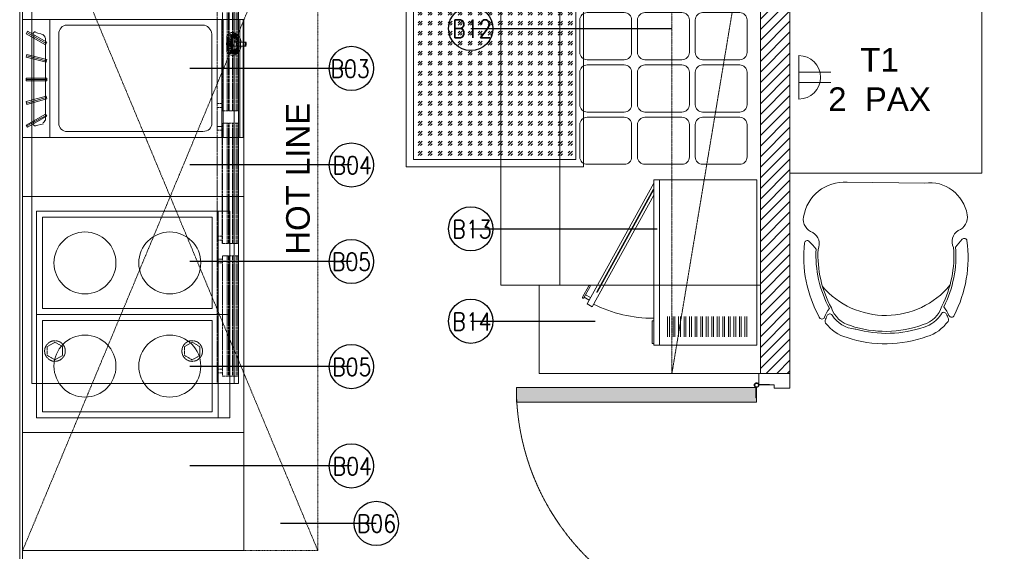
# Model space of a CAD drawing. Header units: millimetres. Extents: x 325 to 175091, y -14729 to 20560.
# Tile 6 of 25: x 87338 to 90675, y 8263 to 10066. Entities that reach past the tile are written whole.
import ezdxf

# ---------------------------------------------------------------- set-up
doc = ezdxf.new("R2010")
doc.units = ezdxf.units.MM
doc.header["$LTSCALE"] = 2.5
for name, pattern in [('( Hidden )', [0.375, 0.25, -0.125]), ('DASHDOT2', [0.5, 0.25, -0.125, 0, -0.125]), ('DASHDOTX2', [2, 1, -0.5, 0, -0.5]), ('HIDDEN', [0.375, 0.25, -0.125]), ('HIDDEN2 IDS', [1.666875, 1.11125, -0.555625]), ('HIDDENX2', [19.05, 12.7, -6.35])]:
    doc.linetypes.add(name, pattern=pattern)
doc.layers.get('0').update_dxf_attribs({"color": 8, "lineweight": 5})
for name, color, linetype, lineweight in [('Dimension', 8, 'Continuous', 5), ('ELEC', 8, 'Continuous', 5), ('Electrical', 8, 'Continuous', 5), ('ELEVATION 1', 8, 'Continuous', 5), ('FURNITURES', 8, 'Continuous', 5), ('HATCH', 8, 'Continuous', 5), ('HATCH LIGHT', 8, 'Continuous', 5), ('HATCH MEDIUM', 8, 'Continuous', 5), ('K Equipment', 8, 'Continuous', 5), ('K Equipment UC', 8, 'Continuous', 5), ('ROOM TEXT', 8, 'Continuous', 5), ('TEXT', 8, 'Continuous', 5), ('WALL', 8, 'Continuous', 5)]:
    doc.layers.add(name, color=color, linetype=linetype, lineweight=lineweight)
doc.styles.add('MTEXT', font='romans.shx', dxfattribs={"width": 0.85})
doc.styles.add('RG_3F_TITLE BLOCK_A1$0$A1 TBLOCK LBV$0$Style-arial', font='arial.ttf')
doc.dimstyles.new('AJKD_30', dxfattribs={"dimscale": 30, "dimtxt": 2, "dimasz": 1, "dimexe": 0.8, "dimexo": 0.8, "dimgap": 0.5, "dimtad": 1, "dimdec": 0, "dimzin": 0, "dimdsep": 46, "dimtxsty": 'Standard', "dimblk": 'ARCHTICK', "dimcen": 0.125, "dimclrd": 251, "dimclre": 251, "dimclrt": 42, "dimadec": 0, "dimazin": 0, "dimtfac": 1, "dimtdec": 0, "dimtix": 1, "dimtmove": 0, "dimatfit": 3, "dimfxl": 1, "dimtolj": 1, "dimtzin": 0, "dimarcsym": 1})

# ---------------------------------------------------------------- blocks, each defined once
blk = doc.blocks.new('*U82')
blk.add_lwpolyline([(0, -100), (6936.3, -100), (6936.3, -90), (0, -90)], close=True)
blk = doc.blocks.new('3DOOR CHILLER')
for p, q in [((0, 0), (0, -700)), ((0, 0), (1800, 0)), ((1800, 0), (1800, -700)), ((0, -685.2), (1800, -685.2)), ((0, -700), (1800, -700))]:
    blk.add_line(p, q)
at = {"linetype": 'HIDDEN', "ltscale": 4}
for p, q in [((425, 0), (425, -698)), ((0, -628), (1800, -628)), ((10, -628), (10, -698)), ((478, -628), (478, -645)), ((491, -645), (491, -628)), ((851, -645), (851, -628)), ((864, -645), (864, -628)), ((928, -628), (928, -645)), ((941, -645), (941, -628)), ((1301, -645), (1301, -628)), ((1314, -645), (1314, -628)), ((1378, -628), (1378, -645)), ((1391, -645), (1391, -628)), ((1751, -645), (1751, -628)), ((1764, -645), (1764, -628)), ((875, -645.2), (467, -645.2)), ((467, -698), (467, -645.2)), ((875, -645.6), (467, -645.6)), ((875, -661.1), (467, -661.1)), ((875, -666.1), (467, -666.1)), ((875, -645.2), (875, -698)), ((1325, -645), (917, -645)), ((917, -698), (917, -645.2)), ((1325, -645.6), (917, -645.6)), ((1325, -661.1), (917, -661.1)), ((1325, -666.1), (917, -666.1)), ((1325, -645.2), (1325, -698)), ((1775, -645.2), (1367, -645.2)), ((1367, -698), (1367, -645.2)), ((1775, -645.6), (1367, -645.6)), ((1775, -661.1), (1367, -661.1)), ((1775, -666.1), (1367, -666.1)), ((1775, -645.2), (1775, -698)), ((10, -698), (425, -698)), ((35, -698), (35, -699)), ((35, -699), (280, -698.9)), ((77.5, -699), (77.5, -702)), ((80, -698), (80, -699)), ((107.5, -699), (107.5, -702)), ((122.5, -699), (122.5, -700)), ((123.5, -699), (123.5, -700)), ((128.4, -699), (128.4, -700)), ((129.5, -699), (129.5, -700)), ((133, -699), (133, -702)), ((134.1, -699), (134.1, -700)), ((138.7, -699), (138.7, -700)), ((140, -699), (140, -700)), ((141.7, -699), (141.7, -700)), ((146.5, -699), (146.5, -700)), ((148.7, -699), (148.7, -700)), ((155.4, -699), (155.4, -700)), ((157.4, -699), (157.4, -700)), ((157.7, -699), (157.7, -700)), ((162.4, -699), (162.4, -700)), ((164.8, -699), (164.8, -700)), ((169.1, -699), (169.1, -700)), ((172.4, -699), (172.4, -700)), ((174.6, -699), (174.6, -700)), ((175.5, -699), (175.5, -700)), ((177.3, -699), (177.3, -700)), ((179.8, -699), (179.8, -700)), ((182.3, -699), (182.3, -700)), ((187.5, -699), (187.5, -700)), ((227, -699), (227, -702)), ((275, -698), (275, -699)), ((280, -698), (280, -699)), ((875, -667.9), (467, -667.9)), ((875, -668.5), (467, -668.5)), ((875, -679.4), (467, -679.4)), ((875, -684.4), (467, -684.4)), ((875, -692.4), (467, -692.4)), ((875, -697.4), (467, -697.4)), ((875, -698), (467, -698)), ((1325, -667.9), (917, -667.9)), ((1325, -668.5), (917, -668.5)), ((1325, -679.4), (917, -679.4)), ((1325, -684.4), (917, -684.4)), ((1325, -691.9), (917, -691.9)), ((1325, -697.4), (917, -697.4)), ((1325, -698), (917, -698)), ((1775, -667.9), (1367, -667.9)), ((1775, -668.5), (1367, -668.5)), ((1775, -679.4), (1367, -679.4)), ((1775, -684.4), (1367, -684.4)), ((1775, -692.4), (1367, -692.4)), ((1775, -697.4), (1367, -697.4)), ((1775, -698), (1367, -698)), ((107.5, -702), (77.5, -702)), ((77.5, -702), (77.5, -702.1)), ((80, -704.5), (80, -702)), ((92.5, -706.5), (92.5, -707)), ((105, -704.5), (105, -702)), ((107.5, -702.1), (107.5, -702)), ((133, -702), (227, -702)), ((222, -701), (138, -701)), ((138, -701), (138, -702)), ((222, -701), (222, -702))]:
    blk.add_line(p, q, dxfattribs=at)
for points in [[(305, -52), (320, -78), (305, -104), (275, -104), (260, -78), (275, -52)], [(1705, -52), (1720, -78), (1705, -104), (1675, -104), (1660, -78), (1675, -52)], [(305, -517), (320, -543), (305, -569), (275, -569), (260, -543), (275, -517)], [(1705, -517), (1720, -543), (1705, -569), (1675, -569), (1660, -543), (1675, -517)]]:
    blk.add_lwpolyline(points, close=True, dxfattribs=at)
for centre in [(290, -78), (1690, -78), (290, -543), (1690, -543)]:
    blk.add_circle(centre, 35, dxfattribs=at)
at = {"linetype": 'HIDDEN', "ltscale": 4, "extrusion": (0, 0, -1)}
for centre, major_axis, ratio, start_param, end_param in [((92.5, -702), (-12.5, 0), 0.001745, 0, 3.141593), ((92.5, -702), (12.5, 0), 0.001745, 0, 3.141593), ((92.5, -704.5), (12.5, 0), 0.155345, -3.141593, 0), ((92.5, -704.5), (12.5, 0), 0.155345, -4.712389, -3.141593), ((92.5, -704.5), (12.5, 0), 0.155345, 0, 1.570796)]:
    blk.add_ellipse(centre, major_axis=major_axis, ratio=ratio, start_param=start_param, end_param=end_param, dxfattribs=at)
at = {"linetype": 'HIDDEN', "ltscale": 4}
blk.add_ellipse((92.5, -705), major_axis=(-12, 0), ratio=0.161745, start_param=-4.712389, end_param=1.570796, dxfattribs=at)
blk.add_open_spline([(80, -704.5), (80, -704.6), (80, -704.7), (80.1, -705), (80.2, -705.1), (80.4, -705.3), (80.5, -705.4), (80.8, -705.6), (81, -705.6), (81.5, -705.8), (81.8, -705.9), (82.6, -706.1), (83.1, -706.2), (84, -706.4), (84.5, -706.5), (85.5, -706.6), (86.1, -706.7), (87.2, -706.8), (87.8, -706.8), (89, -706.9), (89.7, -706.9), (90.9, -706.9), (91.6, -707), (92.8, -707), (93.5, -707), (94.7, -706.9), (95.4, -706.9), (96.6, -706.8), (97.2, -706.8), (98.4, -706.7), (98.9, -706.7), (100, -706.5), (100.5, -706.5), (101.4, -706.3), (101.9, -706.2), (102.7, -706.1), (103.1, -706), (103.7, -705.8), (104, -705.6), (104.4, -705.4), (104.6, -705.3), (104.8, -705.1), (104.9, -705), (105, -704.8), (105, -704.6), (105, -704.5)], degree=3, knots=[1.570796, 1.570796, 1.570796, 1.570796, 1.637699, 1.637699, 1.717318, 1.717318, 1.851962, 1.851962, 1.952806, 1.952806, 2.139701, 2.139701, 2.310254, 2.310254, 2.475255, 2.475255, 2.637592, 2.637592, 2.798374, 2.798374, 2.958185, 2.958185, 3.117433, 3.117433, 3.276465, 3.276465, 3.435611, 3.435611, 3.59521, 3.59521, 3.755637, 3.755637, 3.917392, 3.917392, 4.081316, 4.081316, 4.249304, 4.249304, 4.426896, 4.426896, 4.569643, 4.569643, 4.641016, 4.641016, 4.712389, 4.712389, 4.712389, 4.712389], dxfattribs=at)
blk = doc.blocks.new('*U73')
h = blk.add_hatch(color=252)
h.paths.add_polyline_path([(-0.0025, 0.0153, 0.724863), (-0.0025, 0), (-0.0025, -0.036), (-0.0005, -0.036), (-0.0005, -0.0004, 1.209796)])
h.paths.add_polyline_path([(-0.006, 0.0076, -1), (0.006, 0.0076, -1)], flags=16)
blk.add_hatch(color=252).paths.add_polyline_path([(0.0076, 0.0101, -0.06361), (0.008, 0.0081), (0.0436, 0.0081), (0.0436, 0.0101)])
blk.add_lwpolyline([(-0.0025, 0.0153, 0.723917), (-0.0025, 0), (-0.0025, -0.036), (-0.0005, -0.036), (-0.0005, -0.0004, 1.209796), (-0.0025, 0.0153)], format="xyb")
blk.add_lwpolyline([(0.008, 0.0081), (0.0436, 0.0081), (0.0436, 0.0101), (0.0076, 0.0101)])
blk.add_circle((0, 0.0076), 0.00604)
blk = doc.blocks.new('*U90')
at = {"true_color": 0xffffff}
h = blk.add_hatch(color=7, dxfattribs=at)
h.dxf.hatch_style = 1
h.paths.add_polyline_path([(47.5, -8.5), (47.5, -822), (97.5, -822), (97.5, -8.5)])
for points in [[(50, 51), (50, 105), (0, 105), (0, 0), (39, 0), (39, 51), (50, 51)], [(850, 51), (850, 105), (900, 105), (900, 0), (861, 0), (861, 51), (850, 51)]]:
    blk.add_lwpolyline(points)
blk.add_lwpolyline([(47.5, -8.5), (47.5, -822), (97.5, -822), (97.5, -8.5)], close=True)
at = {"color": 8, "linetype": 'HIDDEN2 IDS', "ltscale": 0.5}
blk.add_arc((47.5, -8.5), 813.5, 270.0015, 0.5307, dxfattribs=at)
at = {"xscale": -1000, "yscale": 1000, "zscale": 1000, "rotation": 180}
blk.add_blockref('*U73', (39.5, -0.4), dxfattribs=at)
blk = doc.blocks.new('indctn')
at = {"layer": 'FURNITURES'}
blk.add_line((0, 615), (350, 615), dxfattribs=at)
for points in [[(0, 0), (350, 0), (350, 655), (0, 655)], [(20, 20), (330, 20), (330, 595), (20, 595)]]:
    blk.add_lwpolyline(points, close=True, dxfattribs=at)
for centre in [(175, 451.25), (175, 163.75)]:
    blk.add_circle(centre, 105, dxfattribs=at)
blk = doc.blocks.new('sg')
for p, q in [((-658.4, 0), (-658.4, 400)), ((-75.2, 0), (-75.2, 400)), ((-70.5, 0), (-70.5, 400)), ((-18.8, 0), (-18.8, 400)), ((-14.1, 0), (-14.1, 400)), ((-2.3, 0), (-2.3, 400)), ((-738.3, 352.1), (-738.3, 352.1)), ((-738.3, 352.1), (-738.3, 352.1)), ((-738.3, 352.1), (-738.3, 352.1)), ((-738.3, 352.1), (-738.3, 352.1)), ((-738.3, 352.1), (-738.3, 352.1)), ((-670.1, 319.2), (-735.9, 356.8)), ((-733.6, 361.5), (-733.6, 361.5)), ((-733.6, 361.5), (-733.6, 361.5)), ((-733.6, 361.5), (-733.6, 361.5)), ((-712.4, 349.8), (-712.4, 46.7)), ((-672.5, 58.4), (-672.5, 338)), ((-56.4, 349.5), (-49.3, 344.8)), ((-56.4, 349.5), (-51.7, 344.8)), ((-51.7, 344.8), (-51.7, 344.8)), ((-51.7, 344.8), (-49.3, 344.8)), ((-51.4, 345.2), (-51.5, 345.1)), ((-21.1, 349.5), (-21.1, 347.2)), ((-21.1, 349.5), (-21.1, 349.5)), ((-21.1, 349.5), (-21.1, 344.8)), ((-21.1, 347.2), (-18.8, 344.8)), ((-21.1, 347.2), (-18.8, 344.8)), ((-672.5, 314.5), (-672.5, 314.5)), ((-672.5, 314.5), (-672.5, 314.5)), ((-672.5, 314.5), (-672.5, 314.5)), ((-667.8, 323.9), (-667.8, 323.9)), ((-667.8, 323.9), (-667.8, 323.9)), ((-667.8, 323.9), (-667.8, 323.9)), ((-11.7, 323.7), (-32.9, 323.7)), ((-32.9, 323.7), (-30.5, 323.7)), ((-32.9, 309.6), (-11.7, 309.6)), ((-32.9, 309.6), (-11.7, 309.6)), ((-11.7, 323.7), (-30.5, 323.7)), ((-9.4, 323.7), (-30.5, 323.7)), ((-11.7, 323.7), (-11.7, 323.7)), ((-11.7, 323.7), (7, 323.7)), ((-11.7, 323.7), (-11.7, 323.7)), ((-11.7, 323.7), (-11.7, 323.7)), ((-11.7, 323.7), (-11.7, 323.7)), ((-11.7, 323.7), (-11.7, 323.7)), ((-11.7, 323.7), (-11.7, 323.7)), ((-11.7, 323.7), (7, 323.7)), ((-11.7, 309.6), (-11.7, 309.6)), ((-11.7, 309.6), (-11.7, 309.6)), ((-11.7, 309.6), (-11.7, 309.6)), ((-11.7, 309.6), (-11.7, 309.6)), ((7, 309.6), (-11.7, 309.6)), ((-9.4, 323.7), (-9.4, 323.7)), ((-9.4, 323.7), (4.7, 323.7)), ((-9.4, 323.7), (7, 323.7)), ((-9.4, 323.7), (-9.4, 323.7)), ((7, 309.6), (-9.4, 309.6)), ((-9.4, 309.6), (-9.4, 309.6)), ((-9.4, 309.6), (-9.4, 309.6)), ((7, 309.6), (4.7, 309.6)), ((7, 323.7), (7, 323.7)), ((7, 323.7), (7, 323.7)), ((7, 323.7), (7, 323.7)), ((7, 309.6), (7, 309.6)), ((7, 309.6), (7, 309.6)), ((7, 309.6), (7, 309.6)), ((-670.1, 260.5), (-735.9, 277)), ((-56.4, 286.1), (-49.3, 288.4)), ((-56.4, 286.1), (-51.7, 288.4)), ((-56.4, 286.1), (-56.4, 286.1)), ((-51.7, 288.4), (-51.7, 288.4)), ((-51.7, 288.4), (-49.3, 288.4)), ((-51.7, 288.4), (-49.3, 288.4)), ((-51.7, 288.4), (-51.7, 288.4)), ((-51.5, 290.6), (-51.4, 290.5)), ((-51.5, 290.6), (-51.4, 290.5)), ((-21.1, 286.1), (-21.1, 288.4)), ((-21.1, 286.1), (-21.1, 288.4)), ((-21.1, 288.4), (-18.8, 288.4)), ((-21.1, 286.1), (-21.1, 286.1)), ((-670.1, 255.8), (-670.1, 255.8)), ((-670.1, 255.8), (-670.1, 255.8)), ((-670.1, 255.8), (-670.1, 255.8)), ((-667.8, 265.2), (-667.8, 265.2)), ((-667.8, 265.2), (-667.8, 265.2)), ((-667.8, 265.2), (-667.8, 265.2)), ((-738.3, 201.8), (-738.3, 201.8)), ((-738.3, 201.8), (-738.3, 201.8)), ((-738.3, 201.8), (-738.3, 201.8)), ((-667.8, 201.8), (-667.8, 201.8)), ((-667.8, 201.8), (-667.8, 201.8)), ((-667.8, 201.8), (-667.8, 201.8)), ((-667.8, 197.1), (-738.3, 197.1)), ((-738.3, 192.4), (-738.3, 192.4)), ((-738.3, 192.4), (-738.3, 192.4)), ((-738.3, 192.4), (-738.3, 192.4)), ((-738.3, 192.4), (-738.3, 192.4)), ((-738.3, 192.4), (-738.3, 192.4)), ((-667.8, 192.4), (-667.8, 192.4)), ((-667.8, 192.4), (-667.8, 192.4)), ((-667.8, 192.4), (-667.8, 192.4)), ((-670.1, 136), (-735.9, 117.2)), ((-670.1, 140.7), (-670.1, 140.7)), ((-670.1, 140.7), (-670.1, 140.7)), ((-670.1, 140.7), (-670.1, 140.7)), ((-738.3, 121.9), (-738.3, 121.9)), ((-738.3, 121.9), (-738.3, 121.9)), ((-738.3, 121.9), (-738.3, 121.9)), ((-735.9, 112.5), (-735.9, 112.5)), ((-735.9, 112.5), (-735.9, 112.5)), ((-735.9, 112.5), (-735.9, 112.5)), ((-735.9, 112.5), (-735.9, 112.5)), ((-735.9, 112.5), (-735.9, 112.5)), ((-667.8, 131.3), (-667.8, 131.3)), ((-667.8, 131.3), (-667.8, 131.3)), ((-667.8, 131.3), (-667.8, 131.3)), ((-670.1, 74.9), (-735.9, 39.7)), ((-672.5, 79.6), (-672.5, 79.6)), ((-672.5, 79.6), (-672.5, 79.6)), ((-672.5, 79.6), (-672.5, 79.6)), ((-667.8, 72.5), (-667.8, 72.5)), ((-667.8, 72.5), (-667.8, 72.5)), ((-667.8, 72.5), (-667.8, 72.5)), ((-738.3, 42), (-738.3, 42)), ((-738.3, 42), (-738.3, 42)), ((-738.3, 42), (-738.3, 42)), ((-733.6, 35), (-733.6, 35)), ((-733.6, 35), (-733.6, 35)), ((-733.6, 35), (-733.6, 35)), ((-733.6, 35), (-733.6, 35)), ((-733.6, 35), (-733.6, 35)), ((-750, 20.9), (-750, 20.9)), ((-750, 20.9), (-750, 20.9))]:
    blk.add_line(p, q)
for points in [[(-750, 400), (-750, 0), (0, 0), (0, 400), (-750, 400)], [(-750, 378), (-750, 20.9), (-750, 378)], [(-750, 378), (-750, 20.9), (-750, 378)], [(-738.3, 352.1), (-733.6, 361.5), (-667.8, 323.9), (-672.5, 314.5), (-738.3, 352.1)], [(-672.5, 314.5), (-667.8, 323.9), (-733.6, 361.5), (-738.3, 352.1), (-672.5, 314.5)], [(-733.6, 361.5), (-738.3, 352.1), (-733.6, 361.5)], [(-738.3, 352.1), (-733.6, 361.5), (-738.3, 352.1)], [(-672.5, 314.5), (-738.3, 352.1), (-672.5, 314.5)], [(-672.5, 314.5), (-738.3, 352.1), (-672.5, 314.5)], [(-667.8, 323.9), (-672.5, 314.5), (-667.8, 323.9), (-733.6, 361.5), (-667.8, 323.9)], [(-733.6, 361.5), (-667.8, 323.9), (-733.6, 361.5)], [(-679.5, 347.4), (-688.9, 352.1), (-698.3, 354.5), (-705.4, 356.8)], [(-21.1, 347.2), (-21.1, 349.5), (-21.1, 344.8)], [(-11.7, 323.7), (-32.9, 323.7), (-30.5, 323.7)], [(-11.7, 309.6), (-30.5, 309.6), (-32.9, 309.6)], [(-9.4, 309.6), (-30.5, 309.6), (-32.9, 309.6)], [(-30.5, 323.7), (-9.4, 323.7), (4.7, 323.7), (-11.7, 323.7), (-30.5, 323.7)], [(-9.4, 309.6), (-30.5, 309.6), (-11.7, 309.6)], [(-11.7, 323.7), (4.7, 323.7), (7, 323.7)], [(7, 309.6), (-9.4, 309.6), (4.7, 309.6), (-11.7, 309.6)], [(7, 309.6), (-11.7, 309.6), (4.7, 309.6)], [(-9.4, 323.7), (7, 323.7), (4.7, 323.7)], [(7, 309.6), (4.7, 309.6), (-9.4, 309.6)], [(-738.3, 272.3), (-735.9, 281.7), (-667.8, 265.2), (-670.1, 255.8), (-738.3, 272.3)], [(-670.1, 255.8), (-667.8, 265.2), (-735.9, 281.7), (-738.3, 272.3), (-670.1, 255.8)], [(-670.1, 255.8), (-738.3, 272.3), (-670.1, 255.8)], [(-670.1, 255.8), (-738.3, 272.3), (-670.1, 255.8)], [(-667.8, 265.2), (-670.1, 255.8), (-667.8, 265.2), (-735.9, 281.7), (-667.8, 265.2)], [(-735.9, 281.7), (-667.8, 265.2), (-735.9, 281.7)], [(-49.3, 288.4), (-56.4, 286.1), (-51.7, 288.4)], [(-18.8, 288.4), (-21.1, 288.4), (-21.1, 286.1), (-21.1, 288.4)], [(-738.3, 192.4), (-738.3, 201.8), (-667.8, 201.8), (-667.8, 192.4), (-738.3, 192.4)], [(-667.8, 201.8), (-667.8, 192.4), (-667.8, 201.8), (-738.3, 201.8), (-667.8, 201.8)], [(-667.8, 192.4), (-667.8, 201.8), (-738.3, 201.8), (-738.3, 192.4), (-667.8, 192.4)], [(-738.3, 201.8), (-667.8, 201.8), (-738.3, 201.8)], [(-738.3, 201.8), (-738.3, 192.4), (-738.3, 201.8)], [(-738.3, 192.4), (-738.3, 201.8), (-738.3, 192.4)], [(-667.8, 192.4), (-738.3, 192.4), (-667.8, 192.4)], [(-667.8, 192.4), (-738.3, 192.4), (-667.8, 192.4)], [(-735.9, 112.5), (-738.3, 121.9), (-670.1, 140.7), (-667.8, 131.3), (-735.9, 112.5)], [(-670.1, 140.7), (-667.8, 131.3), (-670.1, 140.7), (-738.3, 121.9), (-670.1, 140.7)], [(-667.8, 131.3), (-670.1, 140.7), (-738.3, 121.9), (-735.9, 112.5), (-667.8, 131.3)], [(-738.3, 121.9), (-670.1, 140.7), (-738.3, 121.9)], [(-738.3, 121.9), (-735.9, 112.5), (-738.3, 121.9)], [(-735.9, 112.5), (-738.3, 121.9), (-735.9, 112.5)], [(-667.8, 131.3), (-735.9, 112.5), (-667.8, 131.3)], [(-667.8, 131.3), (-735.9, 112.5), (-667.8, 131.3)], [(-733.6, 35), (-738.3, 42), (-672.5, 79.6), (-667.8, 72.5), (-733.6, 35)], [(-672.5, 79.6), (-667.8, 72.5), (-672.5, 79.6), (-738.3, 42), (-672.5, 79.6)], [(-667.8, 72.5), (-672.5, 79.6), (-738.3, 42), (-733.6, 35), (-667.8, 72.5)], [(-738.3, 42), (-672.5, 79.6), (-738.3, 42)], [(-667.8, 72.5), (-733.6, 35), (-667.8, 72.5)], [(-667.8, 72.5), (-733.6, 35), (-667.8, 72.5)], [(-738.3, 42), (-733.6, 35), (-738.3, 42)], [(-733.6, 35), (-738.3, 42), (-733.6, 35)], [(-705.4, 39.7), (-698.3, 42), (-688.9, 44.4), (-679.5, 46.7)]]:
    blk.add_lwpolyline(points)
for points, knots in [([(-627.8, 351), (-627.8, 355.3), (-627.8, 44.7), (-627.8, 49), (-627.8, 32.8), (-614.7, 20.5), (-598.5, 20.8), (-455.4, 20.8), (-312.3, 20.8), (-139.2, 20.8), (-121.8, 20.9), (-108.6, 32.8), (-108.6, 49), (-108.6, 44.7), (-108.6, 355.3), (-108.6, 351), (-111, 368.4), (-124.1, 381.5), (-139.2, 381.5), (-312.7, 381.5), (-456.1, 381.5), (-599.6, 381.5), (-615.8, 381.5), (-627.5, 368.4), (-627.8, 351)], [0, 0, 0, 0, 1, 1, 1, 2, 2, 2, 3, 3, 3, 4, 4, 4, 5, 5, 5, 6, 6, 6, 7, 7, 7, 8, 8, 8, 8]), ([(-48.2, 335.4), (-48.8, 335.4), (-49.3, 334.9), (-49.3, 334.3), (-49.3, 333.6), (-48.8, 333.1), (-48.2, 333.1), (-47.5, 333.1), (-47, 333.6), (-47, 334.3), (-47, 334.9), (-47.5, 335.4), (-48.2, 335.4)], [0, 0, 0, 0, 1, 1, 1, 2, 2, 2, 3, 3, 3, 4, 4, 4, 4]), ([(-36.4, 344.8), (-42.3, 344.8), (-47, 332.7), (-47, 317.8), (-47, 302.9), (-42.3, 290.8), (-36.4, 290.8), (-30.6, 290.8), (-25.8, 302.9), (-25.8, 317.8), (-25.8, 332.7), (-30.6, 344.8), (-36.4, 344.8)], [0, 0, 0, 0, 1, 1, 1, 2, 2, 2, 3, 3, 3, 4, 4, 4, 4]), ([(-36.4, 344.8), (-42.3, 344.8), (-47, 332.7), (-47, 317.8), (-47, 302.9), (-42.3, 290.8), (-36.4, 290.8), (-30.6, 290.8), (-25.8, 302.9), (-25.8, 317.8), (-25.8, 332.7), (-30.6, 344.8), (-36.4, 344.8)], [0, 0, 0, 0, 1, 1, 1, 2, 2, 2, 3, 3, 3, 4, 4, 4, 4]), ([(-45.8, 342.5), (-46.5, 342.5), (-47, 342), (-47, 341.3), (-47, 340.7), (-46.5, 340.1), (-45.8, 340.1), (-45.2, 340.1), (-44.6, 340.7), (-44.6, 341.3), (-44.6, 342), (-45.2, 342.5), (-45.8, 342.5)], [0, 0, 0, 0, 1, 1, 1, 2, 2, 2, 3, 3, 3, 4, 4, 4, 4]), ([(-31.7, 349.5), (-38.9, 349.5), (-44.6, 335.3), (-44.6, 317.8), (-44.6, 300.3), (-38.9, 286.1), (-31.7, 286.1), (-24.6, 286.1), (-18.8, 300.3), (-18.8, 317.8), (-18.8, 335.3), (-24.6, 349.5), (-31.7, 349.5)], [0, 0, 0, 0, 1, 1, 1, 2, 2, 2, 3, 3, 3, 4, 4, 4, 4]), ([(-31.7, 349.5), (-38.9, 349.5), (-44.6, 335.3), (-44.6, 317.8), (-44.6, 300.3), (-38.9, 286.1), (-31.7, 286.1), (-24.6, 286.1), (-18.8, 300.3), (-18.8, 317.8), (-18.8, 335.3), (-24.6, 349.5), (-31.7, 349.5)], [0, 0, 0, 0, 1, 1, 1, 2, 2, 2, 3, 3, 3, 4, 4, 4, 4]), ([(-43.5, 347.2), (-44.1, 347.2), (-44.6, 346.7), (-44.6, 346), (-44.6, 345.4), (-44.1, 344.8), (-43.5, 344.8), (-42.8, 344.8), (-42.3, 345.4), (-42.3, 346), (-42.3, 346.7), (-42.8, 347.2), (-43.5, 347.2)], [0, 0, 0, 0, 1, 1, 1, 2, 2, 2, 3, 3, 3, 4, 4, 4, 4]), ([(-31.7, 344.8), (-37.6, 344.8), (-42.3, 332.7), (-42.3, 317.8), (-42.3, 302.9), (-37.6, 290.8), (-31.7, 290.8), (-25.9, 290.8), (-21.1, 302.9), (-21.1, 317.8), (-21.1, 332.7), (-25.9, 344.8), (-31.7, 344.8)], [0, 0, 0, 0, 1, 1, 1, 2, 2, 2, 3, 3, 3, 4, 4, 4, 4]), ([(-31.7, 344.8), (-37.6, 344.8), (-42.3, 332.7), (-42.3, 317.8), (-42.3, 302.9), (-37.6, 290.8), (-31.7, 290.8), (-25.9, 290.8), (-21.1, 302.9), (-21.1, 317.8), (-21.1, 332.7), (-25.9, 344.8), (-31.7, 344.8)], [0, 0, 0, 0, 1, 1, 1, 2, 2, 2, 3, 3, 3, 4, 4, 4, 4]), ([(-38.8, 351.9), (-39.4, 351.9), (-39.9, 351.4), (-39.9, 350.7), (-39.9, 350.1), (-39.4, 349.5), (-38.8, 349.5), (-38.1, 349.5), (-37.6, 350.1), (-37.6, 350.7), (-37.6, 351.4), (-38.1, 351.9), (-38.8, 351.9)], [0, 0, 0, 0, 1, 1, 1, 2, 2, 2, 3, 3, 3, 4, 4, 4, 4]), ([(-36.4, 351.9), (-37.1, 351.9), (-37.6, 351.4), (-37.6, 350.7), (-37.6, 350.1), (-37.1, 349.5), (-36.4, 349.5), (-35.8, 349.5), (-35.2, 350.1), (-35.2, 350.7), (-35.2, 351.4), (-35.8, 351.9), (-36.4, 351.9)], [0, 0, 0, 0, 1, 1, 1, 2, 2, 2, 3, 3, 3, 4, 4, 4, 4]), ([(-9.8, 324.3), (-11.2, 336.4), (-16.4, 344.8), (-22.3, 344.8), (-28.3, 344.8), (-33.4, 336.4), (-34.9, 324.3)], [0, 0, 0, 0, 1, 1, 1, 2, 2, 2, 2]), ([(-9.8, 324.3), (-11.2, 336.4), (-16.4, 344.8), (-22.3, 344.8), (-28.3, 344.8), (-33.4, 336.4), (-34.9, 324.3)], [0, 0, 0, 0, 1, 1, 1, 2, 2, 2, 2]), ([(-31.7, 351.9), (-32.4, 351.9), (-32.9, 351.4), (-32.9, 350.7), (-32.9, 350.1), (-32.4, 349.5), (-31.7, 349.5), (-31.1, 349.5), (-30.5, 350.1), (-30.5, 350.7), (-30.5, 351.4), (-31.1, 351.9), (-31.7, 351.9)], [0, 0, 0, 0, 1, 1, 1, 2, 2, 2, 3, 3, 3, 4, 4, 4, 4]), ([(-29.4, 347.2), (-30, 347.2), (-30.5, 346.7), (-30.5, 346), (-30.5, 345.4), (-30, 344.8), (-29.4, 344.8), (-28.7, 344.8), (-28.2, 345.4), (-28.2, 346), (-28.2, 346.7), (-28.7, 347.2), (-29.4, 347.2)], [0, 0, 0, 0, 1, 1, 1, 2, 2, 2, 3, 3, 3, 4, 4, 4, 4]), ([(-27, 342.5), (-27.7, 342.5), (-28.2, 342), (-28.2, 341.3), (-28.2, 340.7), (-27.7, 340.1), (-27, 340.1), (-26.4, 340.1), (-25.8, 340.7), (-25.8, 341.3), (-25.8, 342), (-26.4, 342.5), (-27, 342.5)], [0, 0, 0, 0, 1, 1, 1, 2, 2, 2, 3, 3, 3, 4, 4, 4, 4]), ([(-24.7, 335.4), (-25.3, 335.4), (-25.8, 334.9), (-25.8, 334.3), (-25.8, 333.6), (-25.3, 333.1), (-24.7, 333.1), (-24, 333.1), (-23.5, 333.6), (-23.5, 334.3), (-23.5, 334.9), (-24, 335.4), (-24.7, 335.4)], [0, 0, 0, 0, 1, 1, 1, 2, 2, 2, 3, 3, 3, 4, 4, 4, 4]), ([(-50.5, 319), (-51.2, 319), (-51.7, 318.5), (-51.7, 317.8), (-51.7, 317.2), (-51.2, 316.6), (-50.5, 316.6), (-49.9, 316.6), (-49.3, 317.2), (-49.3, 317.8), (-49.3, 318.5), (-49.9, 319), (-50.5, 319)], [0, 0, 0, 0, 1, 1, 1, 2, 2, 2, 3, 3, 3, 4, 4, 4, 4]), ([(-48.2, 328.4), (-48.8, 328.4), (-49.3, 327.9), (-49.3, 327.2), (-49.3, 326.6), (-48.8, 326), (-48.2, 326), (-47.5, 326), (-47, 326.6), (-47, 327.2), (-47, 327.9), (-47.5, 328.4), (-48.2, 328.4)], [0, 0, 0, 0, 1, 1, 1, 2, 2, 2, 3, 3, 3, 4, 4, 4, 4]), ([(-48.2, 311.9), (-48.8, 311.9), (-49.3, 311.4), (-49.3, 310.8), (-49.3, 310.1), (-48.8, 309.6), (-48.2, 309.6), (-47.5, 309.6), (-47, 310.1), (-47, 310.8), (-47, 311.4), (-47.5, 311.9), (-48.2, 311.9)], [0, 0, 0, 0, 1, 1, 1, 2, 2, 2, 3, 3, 3, 4, 4, 4, 4]), ([(-48.2, 302.5), (-48.8, 302.5), (-49.3, 302), (-49.3, 301.4), (-49.3, 300.7), (-48.8, 300.2), (-48.2, 300.2), (-47.5, 300.2), (-47, 300.7), (-47, 301.4), (-47, 302), (-47.5, 302.5), (-48.2, 302.5)], [0, 0, 0, 0, 1, 1, 1, 2, 2, 2, 3, 3, 3, 4, 4, 4, 4]), ([(-34.9, 311.3), (-33.4, 299.2), (-28.3, 290.8), (-22.3, 290.8), (-16.4, 290.8), (-11.2, 299.2), (-9.8, 311.3)], [0, 0, 0, 0, 1, 1, 1, 2, 2, 2, 2]), ([(-34.9, 311.3), (-33.4, 299.2), (-28.3, 290.8), (-22.3, 290.8), (-16.4, 290.8), (-11.2, 299.2), (-9.8, 311.3)], [0, 0, 0, 0, 1, 1, 1, 2, 2, 2, 2]), ([(-24.7, 302.5), (-25.3, 302.5), (-25.8, 302), (-25.8, 301.4), (-25.8, 300.7), (-25.3, 300.2), (-24.7, 300.2), (-24, 300.2), (-23.5, 300.7), (-23.5, 301.4), (-23.5, 302), (-24, 302.5), (-24.7, 302.5)], [0, 0, 0, 0, 1, 1, 1, 2, 2, 2, 3, 3, 3, 4, 4, 4, 4]), ([(-22.3, 328.4), (-23, 328.4), (-23.5, 327.9), (-23.5, 327.2), (-23.5, 326.6), (-23, 326), (-22.3, 326), (-21.7, 326), (-21.1, 326.6), (-21.1, 327.2), (-21.1, 327.9), (-21.7, 328.4), (-22.3, 328.4)], [0, 0, 0, 0, 1, 1, 1, 2, 2, 2, 3, 3, 3, 4, 4, 4, 4]), ([(-22.3, 319), (-23, 319), (-23.5, 318.5), (-23.5, 317.8), (-23.5, 317.2), (-23, 316.6), (-22.3, 316.6), (-21.7, 316.6), (-21.1, 317.2), (-21.1, 317.8), (-21.1, 318.5), (-21.7, 319), (-22.3, 319)], [0, 0, 0, 0, 1, 1, 1, 2, 2, 2, 3, 3, 3, 4, 4, 4, 4]), ([(-22.3, 311.9), (-23, 311.9), (-23.5, 311.4), (-23.5, 310.8), (-23.5, 310.1), (-23, 309.6), (-22.3, 309.6), (-21.7, 309.6), (-21.1, 310.1), (-21.1, 310.8), (-21.1, 311.4), (-21.7, 311.9), (-22.3, 311.9)], [0, 0, 0, 0, 1, 1, 1, 2, 2, 2, 3, 3, 3, 4, 4, 4, 4]), ([(-45.8, 295.5), (-46.5, 295.5), (-47, 295), (-47, 294.3), (-47, 293.7), (-46.5, 293.1), (-45.8, 293.1), (-45.2, 293.1), (-44.6, 293.7), (-44.6, 294.3), (-44.6, 295), (-45.2, 295.5), (-45.8, 295.5)], [0, 0, 0, 0, 1, 1, 1, 2, 2, 2, 3, 3, 3, 4, 4, 4, 4]), ([(-43.5, 290.8), (-44.1, 290.8), (-44.6, 290.3), (-44.6, 289.6), (-44.6, 289), (-44.1, 288.4), (-43.5, 288.4), (-42.8, 288.4), (-42.3, 289), (-42.3, 289.6), (-42.3, 290.3), (-42.8, 290.8), (-43.5, 290.8)], [0, 0, 0, 0, 1, 1, 1, 2, 2, 2, 3, 3, 3, 4, 4, 4, 4]), ([(-38.8, 288.4), (-39.4, 288.4), (-39.9, 287.9), (-39.9, 287.3), (-39.9, 286.6), (-39.4, 286.1), (-38.8, 286.1), (-38.1, 286.1), (-37.6, 286.6), (-37.6, 287.3), (-37.6, 287.9), (-38.1, 288.4), (-38.8, 288.4)], [0, 0, 0, 0, 1, 1, 1, 2, 2, 2, 3, 3, 3, 4, 4, 4, 4]), ([(-36.4, 286.1), (-37.1, 286.1), (-37.6, 285.6), (-37.6, 284.9), (-37.6, 284.3), (-37.1, 283.7), (-36.4, 283.7), (-35.8, 283.7), (-35.2, 284.3), (-35.2, 284.9), (-35.2, 285.6), (-35.8, 286.1), (-36.4, 286.1)], [0, 0, 0, 0, 1, 1, 1, 2, 2, 2, 3, 3, 3, 4, 4, 4, 4]), ([(-31.7, 288.4), (-32.4, 288.4), (-32.9, 287.9), (-32.9, 287.3), (-32.9, 286.6), (-32.4, 286.1), (-31.7, 286.1), (-31.1, 286.1), (-30.5, 286.6), (-30.5, 287.3), (-30.5, 287.9), (-31.1, 288.4), (-31.7, 288.4)], [0, 0, 0, 0, 1, 1, 1, 2, 2, 2, 3, 3, 3, 4, 4, 4, 4]), ([(-29.4, 290.8), (-30, 290.8), (-30.5, 290.3), (-30.5, 289.6), (-30.5, 289), (-30, 288.4), (-29.4, 288.4), (-28.7, 288.4), (-28.2, 289), (-28.2, 289.6), (-28.2, 290.3), (-28.7, 290.8), (-29.4, 290.8)], [0, 0, 0, 0, 1, 1, 1, 2, 2, 2, 3, 3, 3, 4, 4, 4, 4]), ([(-27, 295.5), (-27.7, 295.5), (-28.2, 295), (-28.2, 294.3), (-28.2, 293.7), (-27.7, 293.1), (-27, 293.1), (-26.4, 293.1), (-25.8, 293.7), (-25.8, 294.3), (-25.8, 295), (-26.4, 295.5), (-27, 295.5)], [0, 0, 0, 0, 1, 1, 1, 2, 2, 2, 3, 3, 3, 4, 4, 4, 4])]:
    blk.add_open_spline(points, degree=3, knots=knots)
for points in [[(-706.5, 359.2), (-711.1, 359.2), (-714.8, 355.5), (-714.8, 351)], [(-674.8, 339.2), (-674.8, 343.7), (-677.6, 347.7), (-681.9, 349.2)], [(-56.7, 349.4), (-59.4, 328.8), (-59.4, 306.8), (-56.7, 286.2)], [(-21.9, 348.6), (-32.7, 359.2), (-44.8, 359.2), (-55.6, 348.6)], [(-52.4, 346), (-54.6, 327.6), (-54.6, 308), (-52.4, 289.6)], [(-52.4, 346), (-54.6, 327.6), (-54.6, 308), (-52.4, 289.6)], [(-21.8, 345.5), (-31.3, 354.1), (-41.9, 354), (-51.4, 345.2)], [(-21.8, 345.5), (-31.3, 354.1), (-41.9, 354), (-51.4, 345.2)], [(-21.3, 345.1), (-21.5, 345.2), (-21.6, 345.4), (-21.8, 345.5)], [(-21.3, 345.1), (-21.5, 345.2), (-21.6, 345.4), (-21.8, 345.5)], [(-13.6, 324.6), (-14.3, 320.2), (-14.3, 315.4), (-13.6, 311.1)], [(-13.6, 324.6), (-14.3, 320.2), (-14.3, 315.4), (-13.6, 311.1)], [(-11.3, 324), (-11.9, 320), (-11.9, 315.7), (-11.3, 311.7)], [(-11.3, 324), (-11.9, 320), (-11.9, 315.7), (-11.3, 311.7)], [(4.3, 311.7), (4.8, 315.7), (4.8, 320), (4.3, 324)], [(4.3, 311.7), (4.8, 315.7), (4.8, 320), (4.3, 324)], [(6.6, 311.1), (7.2, 315.5), (7.2, 320.2), (6.6, 324.6)], [(6.6, 311.1), (7.2, 315.5), (7.2, 320.2), (6.6, 324.6)], [(-55.6, 287), (-44.8, 276.4), (-32.7, 276.4), (-21.9, 287)], [(-51.4, 290.4), (-41.9, 281.6), (-31.3, 281.5), (-21.8, 290.1)], [(-51.4, 290.4), (-41.9, 281.6), (-31.3, 281.5), (-21.8, 290.1)], [(-21.8, 290.1), (-21.6, 290.3), (-21.5, 290.4), (-21.3, 290.6)], [(-21.8, 290.1), (-21.6, 290.3), (-21.5, 290.4), (-21.3, 290.6)], [(-714.8, 47.9), (-714.8, 43.3), (-711.1, 39.7), (-706.5, 39.7)], [(-681.9, 49.7), (-677.6, 51.2), (-674.8, 55.1), (-674.8, 59.6)]]:
    blk.add_open_spline(points, degree=3)
blk = doc.blocks.new('existingdisplay01')
for points in [[(-1500, 680), (0, 680), (0, 880), (-1500, 880)], [(-1500, 680), (-1500, 0), (0, 0), (0, 680)]]:
    blk.add_lwpolyline(points, close=True)
for points in [[(-1065.5, 436.5, -0.414214), (-1090.5, 461.5), (-1090.5, 587.1, -0.414214), (-1065.5, 612.1), (-955.8, 612.1, -0.414214), (-930.8, 587.1), (-930.8, 461.5, -0.414214), (-955.8, 436.5), (-1065.5, 436.5)], [(-1065.5, 240.9, -0.414214), (-1090.5, 265.9), (-1090.5, 391.5, -0.414214), (-1065.5, 416.5), (-955.8, 416.5, -0.414214), (-930.8, 391.5), (-930.8, 265.9, -0.414214), (-955.8, 240.9), (-1065.5, 240.9)], [(-1065.5, 45.3, -0.414214), (-1090.5, 70.3), (-1090.5, 195.9, -0.414214), (-1065.5, 220.9), (-955.8, 220.9, -0.414214), (-930.8, 195.9), (-930.8, 70.3, -0.414214), (-955.8, 45.3), (-1065.5, 45.3)]]:
    blk.add_lwpolyline(points, format="xyb")
for points in [[(-913.6, 461.5), (-913.6, 587.1, -0.414214), (-888.6, 612.1), (-778.3, 612.1, -0.414214), (-753.3, 587.1), (-753.3, 461.5, -0.414214), (-778.3, 436.5), (-888.6, 436.5, -0.414214)], [(-736.1, 461.5), (-736.1, 587.1, -0.414214), (-711.1, 612.1), (-600.8, 612.1, -0.414214), (-575.8, 587.1), (-575.8, 461.5, -0.414214), (-600.8, 436.5), (-711.1, 436.5, -0.414214)], [(-398.3, 461.5), (-398.3, 587.1, 0.414214), (-423.3, 612.1), (-533.6, 612.1, 0.414214), (-558.6, 587.1), (-558.6, 461.5, 0.414214), (-533.6, 436.5), (-423.3, 436.5, 0.414214)], [(-220.8, 461.5), (-220.8, 587.1, 0.414214), (-245.8, 612.1), (-356.1, 612.1, 0.414214), (-381.1, 587.1), (-381.1, 461.5, 0.414214), (-356.1, 436.5), (-245.8, 436.5, 0.414214)], [(-44, 461.5), (-44, 587.1, 0.414214), (-69, 612.1), (-178.6, 612.1, 0.414214), (-203.6, 587.1), (-203.6, 461.5, 0.414214), (-178.6, 436.5), (-69, 436.5, 0.414214)], [(-913.6, 265.9), (-913.6, 391.5, -0.414214), (-888.6, 416.5), (-778.3, 416.5, -0.414214), (-753.3, 391.5), (-753.3, 265.9, -0.414214), (-778.3, 240.9), (-888.6, 240.9, -0.414214)], [(-736.1, 265.9), (-736.1, 391.5, -0.414214), (-711.1, 416.5), (-600.8, 416.5, -0.414214), (-575.8, 391.5), (-575.8, 265.9, -0.414214), (-600.8, 240.9), (-711.1, 240.9, -0.414214)], [(-398.3, 265.9), (-398.3, 391.5, 0.414214), (-423.3, 416.5), (-533.6, 416.5, 0.414214), (-558.6, 391.5), (-558.6, 265.9, 0.414214), (-533.6, 240.9), (-423.3, 240.9, 0.414214)], [(-220.8, 265.9), (-220.8, 391.5, 0.414214), (-245.8, 416.5), (-356.1, 416.5, 0.414214), (-381.1, 391.5), (-381.1, 265.9, 0.414214), (-356.1, 240.9), (-245.8, 240.9, 0.414214)], [(-44, 265.9), (-44, 391.5, 0.414214), (-69, 416.5), (-178.6, 416.5, 0.414214), (-203.6, 391.5), (-203.6, 265.9, 0.414214), (-178.6, 240.9), (-69, 240.9, 0.414214)], [(-913.6, 70.3), (-913.6, 195.9, -0.414214), (-888.6, 220.9), (-778.3, 220.9, -0.414214), (-753.3, 195.9), (-753.3, 70.3, -0.414214), (-778.3, 45.3), (-888.6, 45.3, -0.414214)], [(-736.1, 70.3), (-736.1, 195.9, -0.414214), (-711.1, 220.9), (-600.8, 220.9, -0.414214), (-575.8, 195.9), (-575.8, 70.3, -0.414214), (-600.8, 45.3), (-711.1, 45.3, -0.414214)], [(-398.3, 70.3), (-398.3, 195.9, 0.414214), (-423.3, 220.9), (-533.6, 220.9, 0.414214), (-558.6, 195.9), (-558.6, 70.3, 0.414214), (-533.6, 45.3), (-423.3, 45.3, 0.414214)], [(-220.8, 70.3), (-220.8, 195.9, 0.414214), (-245.8, 220.9), (-356.1, 220.9, 0.414214), (-381.1, 195.9), (-381.1, 70.3, 0.414214), (-356.1, 45.3), (-245.8, 45.3, 0.414214)], [(-44, 70.3), (-44, 195.9, 0.414214), (-69, 220.9), (-178.6, 220.9, 0.414214), (-203.6, 195.9), (-203.6, 70.3, 0.414214), (-178.6, 45.3), (-69, 45.3, 0.414214)]]:
    blk.add_lwpolyline(points, format="xyb", close=True)
blk = doc.blocks.new('_ArchTick')
at = {"color": 0, "linetype": 'ByBlock', "const_width": 0.15}
blk.add_lwpolyline([(-0.5, -0.5), (0.5, 0.5)], dxfattribs=at)
blk = doc.blocks.new('SAA311A')
for p, q in [((8868, -106.88), (8874.92, -106.88)), ((8868, -107.5), (8874.92, -107.5)), ((8868, -108.75), (8874.92, -108.75)), ((8868, -109.37), (8874.92, -109.37)), ((8868, -110.62), (8874.92, -110.62)), ((8868, -111.25), (8874.92, -111.25)), ((8868, -112.5), (8874.92, -112.5)), ((8868, -113.12), (8874.92, -113.12)), ((8868, -114.38), (8874.92, -114.38)), ((8868, -115), (8874.92, -115)), ((8868, -116.25), (8874.92, -116.25)), ((8868, -116.87), (8874.92, -116.87)), ((8868, -118.12), (8874.92, -118.12)), ((8868, -118.75), (8874.92, -118.75)), ((8868, -120), (8874.92, -120)), ((8868, -120.62), (8874.92, -120.62)), ((8868, -121.88), (8874.92, -121.88)), ((8868, -122.5), (8874.92, -122.5)), ((8868, -123.75), (8874.92, -123.75)), ((8868, -124.37), (8874.92, -124.37)), ((8868, -125.62), (8874.92, -125.62)), ((8868, -126.25), (8874.92, -126.25)), ((8868, -127.5), (8874.92, -127.5)), ((8868, -128.12), (8874.92, -128.12)), ((8868, -129.38), (8874.92, -129.38)), ((8868, -130), (8874.92, -130)), ((8868, -131.25), (8874.92, -131.25)), ((8868, -131.87), (8874.92, -131.87)), ((8868, -133.12), (8874.92, -133.12)), ((8868, -133.75), (8874.92, -133.75)), ((8822.72, -138.42), (8863.74, -160.99)), ((8826.85, -138.42), (8864.7, -159.24)), ((8863.74, -160.99), (8864.7, -159.24))]:
    blk.add_line(p, q)
for points in [[(8877.66, -138.42), (8821.66, -138.42), (8821.66, -103.42), (8877.66, -103.42)], [(8877.66, -138.42), (8821.66, -138.42), (8821.66, -136.43), (8877.66, -136.43)], [(8862.43, -160.27), (8861.47, -162.01), (8860.6, -161.53), (8861.56, -159.79)]]:
    blk.add_lwpolyline(points, close=True)
at = {"const_width": 0.498}
blk.add_lwpolyline([(8859.86, -157.71), (8824.79, -138.42)], dxfattribs=at)
blk.add_lwpolyline([(8869.4, -138.42), (8869.4, -138.92), (8877.12, -138.92), (8877.12, -138.42)])
blk.add_lwpolyline([(8861.79, -162.47), (8861.79, -162.47, -0.414214), (8861.45, -162.57), (8857.53, -160.41, -0.414214), (8857.43, -160.07), (8857.43, -160.07, -0.414214), (8857.77, -159.97), (8861.69, -162.13, -0.414214)], format="xyb", close=True)
blk.add_arc((8822.72, -138.42), 45.86, 333.619, 0)
blk = doc.blocks.new('*U63')
at = {"ltscale": 10}
for p, q in [((-0.42, 3.296), (-0.42, 0.704)), ((0.42, 3.296), (0.42, 0.704)), ((1.75, 0.704), (-1.75, 0.704))]:
    blk.add_line(p, q, dxfattribs=at)
blk.add_arc((0, 0.704), 1.75, 0, 180, dxfattribs=at)
blk = doc.blocks.new('04P-CH~1')
at = {"layer": 'FURNITURES'}
blk.add_line((-0.6031, 0.6002), (-0.3259, 0.597), dxfattribs=at)
for centre, radius, start, end in [((-0.6123, 0.4516), 0.1489, 86.4583, 170.8444), ((-0.3081, 0.4618), 0.1363, 9.1324, 97.5079), ((-0.7092, 0.4672), 0.0508, 170.8444, 251.0023), ((-0.2234, 0.474), 0.0508, 290.5941, 10.752), ((-0.181, 0.3871), 0.0464, 121.9243, 206.893), ((-0.7462, 0.3807), 0.01, 46.5664, 168.9611), ((-0.9103, 0.2073), 0.2488, 38.0132, 46.5664), ((-0.7491, 0.3792), 0.0464, 334.7034, 59.6721), ((-0.6261, 0.3299), 0.456, 332.972, 7.6668), ((-0.0151, 0.2198), 0.2488, 135.03, 143.5831), ((-0.184, 0.3885), 0.01, 12.6352, 135.03), ((-0.3026, 0.3344), 0.456, 173.9296, 208.6243), ((-0.3125, 0.3391), 0.4025, 176.9457, 208.3688), ((-0.3123, 0.339), 0.3954, 177.0537, 208.5232), ((-0.6165, 0.3348), 0.3954, 333.0732, 4.5427), ((-0.6164, 0.3348), 0.4025, 333.2275, 4.6507), ((-0.465, 0.421), 0.2985, 220.6848, 320.3883), ((-0.5509, 0.0634), 0.1433, 143.887, 158.5326), ((-0.5651, 0.1825), 0.1, 198.8658, 254.7715), ((-0.3595, 0.1854), 0.1, 286.8249, 342.7306), ((-0.3704, 0.0659), 0.1433, 23.0638, 37.7094), ((-0.6935, 0.1195), 0.01, 200.826, 338.5326), ((-0.5509, 0.0634), 0.1371, 154.5721, 162.6985), ((-0.6657, 0.118), 0.01, 32.6756, 154.5721), ((-0.5651, 0.1825), 0.1095, 212.6756, 265.1902), ((-0.3595, 0.1854), 0.1095, 286.8249, 328.9208), ((-0.2571, 0.1237), 0.01, 27.0243, 148.9208), ((-0.3704, 0.0659), 0.1371, 18.8979, 27.0243), ((-0.2501, 0.1071), 0.01, 324.409, 18.8979), ((-0.2294, 0.126), 0.01, 203.0638, 340.7704), ((-0.6722, 0.1012), 0.01, 162.6985, 217.1873), ((-0.5651, 0.1825), 0.1445, 217.1873, 254.7715), ((-0.4661, 0.4573), 0.3918, 251.3562, 290.2402), ((-0.5751, 0.0635), 0.01, 75.1708, 85.1902), ((-0.4624, 0.4792), 0.4208, 254.8305, 288.6631), ((-0.3595, 0.1854), 0.1445, 286.8249, 324.409), ((-0.4661, 0.456), 0.435, 251.649, 289.9474)]:
    blk.add_arc(centre, radius, start, end, dxfattribs=at)
blk = doc.blocks.new('l1')
at = {"layer": 'HATCH LIGHT', "ltscale": 1.5}
h = blk.add_hatch(dxfattribs=at)
h.set_pattern_fill('GOST_GLASS', color=256, scale=4)
h.paths.add_polyline_path([(132445.4, 33128.8), (131895.4, 33128.8), (131895.4, 32578.8), (132445.4, 32578.8)])
at = {"ltscale": 1.5}
for points in [[(131870.4, 32553.8), (132470.4, 32553.8), (132470.4, 33153.8), (131870.4, 33153.8)], [(131895.4, 32578.8), (132445.4, 32578.8), (132445.4, 33128.8), (131895.4, 33128.8)]]:
    blk.add_lwpolyline(points, close=True, dxfattribs=at)
blk = doc.blocks.new('FDSFGW')
at = {"layer": 'ELEC'}
blk.add_blockref('l1', (9558.2, -22377.6), dxfattribs=at)

msp = doc.modelspace()

# ---------------------------------------------------------------- hatches: boundary and pattern name
at = {"layer": 'HATCH LIGHT'}
h = msp.add_hatch(dxfattribs=at)
h.set_pattern_fill('ANSI31', color=256, scale=8)
h.paths.add_polyline_path([(89948.4, 10765.7), (87348.4, 10765.7), (87348.4, 10665.7), (89848.4, 10665.7), (89848.4, 9165.7), (89848.4, 8865.7), (89948.4, 8865.7)])

# ---------------------------------------------------------------- linework, layer by layer
at = {"layer": 'ELEVATION 1', "linetype": '( Hidden )', "ltscale": 4}
msp.add_spline([(90934.5, 16124.2), (90477, 15643.2), (90479.3, 15346.9), (90812, 14833.8), (90909.9, 12969.1), (90718.6, 10979), (90964.4, 6449.2), (91143.9, 8091.7), (91180.6, 11321.8), (91273.7, 12768.9), (91935.5, 13732.9), (92411.7, 14039.8), (92824.3, 14422.8)], degree=3, dxfattribs=at)
at = {"layer": 'FURNITURES'}
for points in [[(90598.4, 9545.1), (90598.4, 10195.1), (89948.4, 10195.1), (89948.4, 9545.1)], [(87348.4, 9665.7), (87348.4, 9465.7), (88098.4, 9465.7), (88098.4, 9665.7)], [(87348.4, 9465.7), (87348.4, 8665.7), (88098.4, 8665.7), (88098.4, 9465.7)], [(89098.4, 9165.7), (89848.4, 9165.7), (89848.4, 8865.7), (89098.4, 8865.7)], [(87348.4, 8665.7), (87348.4, 8265.7), (88098.4, 8265.7), (88098.4, 8665.7)]]:
    msp.add_lwpolyline(points, close=True, dxfattribs=at)
at = {"layer": 'HATCH', "linetype": 'DASHDOTX2', "ltscale": 0.75}
for p, q in [((88348.4, 8265.7), (87348.4, 10665.7)), ((88348.4, 10665.7), (87348.4, 8265.7))]:
    msp.add_line(p, q, dxfattribs=at)
msp.add_lwpolyline([(87348.4, 8265.7), (87348.4, 10665.7), (88348.4, 10665.7), (88348.4, 8265.7)], close=True, dxfattribs=at)
at = {"layer": 'K Equipment', "color": 252, "linetype": 'DASHDOT2', "lineweight": 5, "ltscale": 2, "true_color": 0x939598}
msp.add_line((89848.4, 10665.7), (89548.4, 8865.7), dxfattribs=at)
msp.add_lwpolyline([(89548.4, 10665.7), (89548.4, 8865.7), (89848.4, 8865.7), (89848.4, 10665.7)], close=True, dxfattribs=at)
at = {"layer": 'WALL'}
for p, q in [((89948.4, 10765.7), (89948.4, 8865.7)), ((89848.4, 10665.7), (89848.4, 8865.7)), ((89948.4, 8865.7), (89848.4, 8865.7))]:
    msp.add_line(p, q, dxfattribs=at)

# ---------------------------------------------------------------- block references
at = {"layer": 'Dimension'}
msp.add_blockref('FDSFGW', (-52780.3, -610.1), dxfattribs=at)
at = {"layer": 'Electrical', "xscale": -42.1502007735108, "yscale": 42.1502007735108, "zscale": 42.1502007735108, "rotation": 270}
msp.add_blockref('*U63', (89948.4, 9870.1), dxfattribs=at)
at = {"layer": 'FURNITURES'}
msp.add_blockref('sg', (88098.4, 9665.7), dxfattribs=at)
at = {"layer": 'FURNITURES', "xscale": 946.5666576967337, "yscale": 946.5666576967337, "zscale": 946.5666576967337}
msp.add_blockref('04P-CH~1', (90713.1, 8946.6), dxfattribs=at)
at = {"layer": 'FURNITURES', "rotation": 270}
for p in [(87395.9, 9415.7), (87395.9, 9065.7)]:
    msp.add_blockref('indctn', p, dxfattribs=at)
at = {"layer": 'HATCH MEDIUM', "extrusion": (0, 0, -1), "xscale": -1, "zscale": -1, "rotation": 89.99970790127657}
msp.add_blockref('*U90', (-89843.4, 8865.7), dxfattribs=at)
at = {"layer": 'K Equipment', "rotation": 90}
msp.add_blockref('existingdisplay01', (89848.4, 10665.7), dxfattribs=at)
at = {"layer": 'K Equipment', "linetype": 'DASHDOT2', "lineweight": 5, "ltscale": 2, "xscale": 10, "yscale": 10, "zscale": 10, "rotation": 270}
msp.add_blockref('SAA311A', (90870.9, 97738.8), dxfattribs=at)
at = {"layer": 'K Equipment UC', "linetype": 'HIDDENX2', "ltscale": 10, "xscale": -1, "rotation": 90}
msp.add_blockref('3DOOR CHILLER', (87380, 10631.9), dxfattribs=at)
at = {"layer": 'WALL', "xscale": -1, "rotation": 90}
msp.add_blockref('*U82', (87248.4, 10765.7), dxfattribs=at)

# ---------------------------------------------------------------- texts
at = {"layer": 'ROOM TEXT', "char_height": 60, "style": 'MTEXT'}
for s, insert, attachment_point in [('\\A1;\\pxqc;B12', (88956.3, 10004.6, 0.2), 9), ('\\A1;\\pxqc;B03', (88372.7, 9869.2, 0.2), 7), ('\\A1;\\pxqc;B04', (88379.8, 9541.7, 0.2), 7), ('\\A1;\\pxqc;B13', (88956.3, 9325.2, 0.2), 9), ('\\A1;\\pxqc;B05', (88377.3, 9214.5, 0.2), 7), ('\\A1;\\pxqc;B14', (88956.3, 9011.7, 0.2), 9), ('\\A1;\\pxqc;B05', (88378.3, 8857.8, 0.2), 7), ('\\A1;\\pxqc;B04', (88379.7, 8521.2, 0.2), 7), ('\\A1;\\pxqc;B06', (88461.8, 8326.4, 0.2), 7)]:
    msp.add_mtext_dynamic_manual_height_columns(s, width=170.917, gutter_width=1.8, heights=[0], dxfattribs=dict(at, insert=insert, attachment_point=attachment_point))
at = {"layer": 'TEXT', "insert": (90000.3, 9969.5), "char_height": 80, "width": 503.309, "attachment_point": 1, "style": 'RG_3F_TITLE BLOCK_A1$0$A1 TBLOCK LBV$0$Style-arial'}
msp.add_mtext('\\pxqc;T{\\fArial|b0|i0|c178|p39;1\\P}2{\\fArial|b0|i0|c178|p39; } PAX', dxfattribs=at)
at = {"layer": 'TEXT', "insert": (88241.3, 8889), "char_height": 80, "width": 1274.194, "attachment_point": 1, "rotation": 90, "style": 'RG_3F_TITLE BLOCK_A1$0$A1 TBLOCK LBV$0$Style-arial'}
msp.add_mtext('\\pxqc;HOT LINE', dxfattribs=at)

# ---------------------------------------------------------------- leaders
at = {"layer": 'FURNITURES'}
for points in [[(88866.7, 10035.7), (89548.4, 10035.7)], [(88462.3, 9900.3), (87914.8, 9900.3)], [(88462.3, 9572.8), (87914.8, 9572.8)], [(88866.7, 9356.3), (89498.4, 9356.3)], [(88462.3, 9245.6), (87914.8, 9245.6)], [(88866.7, 9042.9), (89288.1, 9042.9)], [(88462.3, 8889), (87914.8, 8889)], [(88462.3, 8552.3), (87914.8, 8552.3)], [(88546.8, 8357.5), (88222.3, 8357.5)]]:
    msp.add_leader(points, dimstyle='AJKD_30', override={"dimasz": 5, "dimgap": 0.5, "dimtad": 0, "dimldrblk": 'DotBlank', "dimfxl": 0.18, "dimfxlon": 1, "dimarcsym": 2}, dxfattribs=at)

doc.saveas('drawing.dxf')
